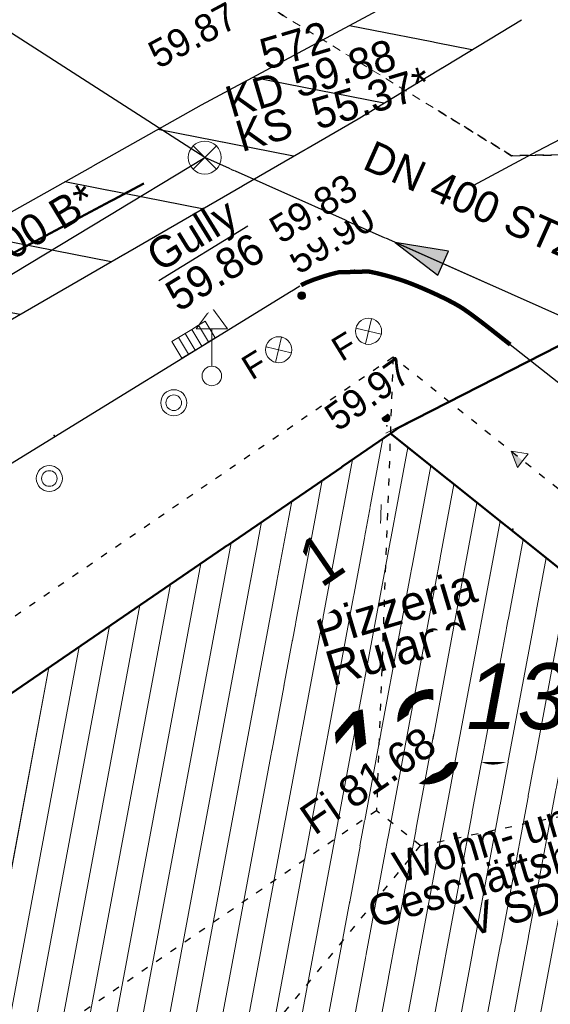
# Model space of a CAD drawing. Header units: millimetres. Extents: x 32365810 to 32368499, y 5620272 to 5622478.
# Tile 107 of 249: x 32366627.54 to 32366635.18, y 5620678.98 to 5620693.18. Entities that reach past the tile are written whole.
import ezdxf

# ---------------------------------------------------------------- set-up
doc = ezdxf.new("R2010")
doc.units = ezdxf.units.MM
for name, pattern in [('1000.100', [0]), ('1000.196', [0.22499999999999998, 0.075, -0.15]), ('1000.210', [0]), ('1000.211', [0]), ('1000.213', [4.5, 2.25, -2.25]), ('1000.300', [0]), ('1000.325', [0]), ('1600.1047', [0]), ('1600.2028', [0]), ('1600.2032', [0.25, 0.125, 0, 0, -0.125]), ('1600.2505', [0]), ('1600.2512', [0.25, 0.125, 0, 0, -0.125])]:
    doc.linetypes.add(name, pattern=pattern)
doc.layers.get('0').update_dxf_attribs({"color": 1, "linetype": 'CONTINUOUS'})
doc.layers.add('_K_Flurstücke_Grenzpunkte', color=251, linetype='CONTINUOUS', lineweight=50)
doc.layers.add('_K_Gebäude', color=251, linetype='CONTINUOUS')
doc.layers.add('_K_Lagebezeichnungen', color=251, linetype='CONTINUOUS')
for name, color, linetype, transparency in [('Beschriftung Gebäude', 7, 'CONTINUOUS', 0.75), ('Beschriftung Kanalbestand (AMT 66)', 7, 'CONTINUOUS', 0.75), ('EFB-_ Dachhöhen Bestandsgebäude (NHN)', 7, 'CONTINUOUS', 0.75), ('Fahrbahnmarkierung', 7, 'CONTINUOUS', 0.75), ('Flurstücke_Grenzpunkte', 11, 'CONTINUOUS', 0.75), ('Gebäude', 31, 'CONTINUOUS', 0.75), ('Höhen_ gemessen (NHN)', 7, 'CONTINUOUS', 0.75), ('Lagebezeichnungen', 12, 'CONTINUOUS', 0.75), ('Leitungen Kanalbestand (AMT 66)', 7, 'CONTINUOUS', 0.75), ('Stromversorgung', 7, 'CONTINUOUS', 0.75), ('Symbole Topographie', 7, 'CONTINUOUS', 0.75), ('Topographie_ örtl. Aufnahme', 7, 'CONTINUOUS', 0.75), ('weitere Entwässerungsleitungen', 7, 'CONTINUOUS', 0.75)]:
    doc.layers.add(name, color=color, linetype=linetype, transparency=transparency)
doc.styles.add('Arial', font='arial.ttf')
doc.styles.add('Beschriftung schwarz_ Stift 0.25', font='GOTHIC.TTF')
doc.styles.add('Dachhöhe NHN_ Bestand_ gemessen_ schwarz', font='GOTHIC.TTF')
doc.styles.add('Flurstücksnummer - K 10 700', font='ariali.ttf')
doc.styles.add('Hausnummern NRW', font='arial.ttf', dxfattribs={"width": 0.85})
doc.styles.add('Höhe NHN_ gemessen_ blau', font='GOTHIC.TTF')
doc.styles.add('Kanal Mischwasser_ Beschriftung allgemein_ dünn_ lila', font='GOTHIC.TTF')
doc.styles.add('Kanal_ Höhe_ NHN (Deckel_Sohle)_ lila', font='GOTHIC.TTF')

# ---------------------------------------------------------------- blocks, each defined once
blk = doc.blocks.new('S1000.451')
at = {"color": 0, "lineweight": -2}
for radius in [0.5, 0.3]:
    blk.add_circle((0, 0), radius, dxfattribs=at)
blk = doc.blocks.new('S1000.460', base_point=(0, -0.375))
at = {"color": 0, "lineweight": -2}
for p, q in [((-0.2, 0.23), (0, 0.5)), ((0, 0.5), (0.2, 0.23)), ((0.2, 0.23), (-0.2, 0.23)), ((0, -0.25), (0, 0.23))]:
    blk.add_line(p, q, dxfattribs=at)
blk.add_circle((0, -0.375), 0.125, dxfattribs=at)
blk = doc.blocks.new('S1000.364', base_point=(0.25, 0))
at = {"color": 0, "lineweight": -2}
for p, q in [((0.075, 0.175), (0.425, -0.175)), ((0.425, 0.175), (0.075, -0.175))]:
    blk.add_line(p, q, dxfattribs=at)
blk.add_circle((0.25, 0), 0.25, dxfattribs=at)
at = {"color": 0, "lineweight": -2, "insert": (-0.5, -0.235), "char_height": 0.47, "attachment_point": 7, "line_spacing_factor": 0.69, "style": 'Arial'}
blk.add_mtext('F', dxfattribs=at)
blk = doc.blocks.new('S1000.360')
at = {"lineweight": -2}
blk.add_hatch(color=0, dxfattribs=at).paths.add_polyline_path([(0, 0.25), (0.05, 0.05), (-0.05, 0.05)], flags=0)
at = {"color": 0, "lineweight": -2}
for p, q in [((-0.05, 0.05), (0, 0.25)), ((0, 0.25), (0.05, 0.05)), ((0, 0.25), (0, -0.25)), ((0.05, 0.05), (-0.05, 0.05))]:
    blk.add_line(p, q, dxfattribs=at)
blk = doc.blocks.new('S1000.345')
at = {"color": 0, "lineweight": -2}
for p, q in [((-0.353554, 0.353554), (0.353554, -0.353554)), ((-0.353554, -0.353554), (0.353554, 0.353554))]:
    blk.add_line(p, q, dxfattribs=at)
blk.add_circle((0, 0), 0.5, dxfattribs=at)
blk = doc.blocks.new('S1000.507', base_point=(0, -0.25))
at = {"color": 0, "lineweight": -2}
for p, q in [((-0.5, 0.25), (-0.3, 0.25)), ((-0.5, -0.25), (-0.5, 0.25)), ((-0.3, 0.25), (-0.1, 0.25)), ((-0.3, 0.25), (-0.3, -0.25)), ((-0.1, 0.25), (0.1, 0.25)), ((-0.1, 0.25), (-0.1, -0.25)), ((0.1, 0.25), (0.3, 0.25)), ((0.1, 0.25), (0.1, -0.25)), ((0.3, 0.25), (0.5, 0.25)), ((0.3, 0.25), (0.3, -0.25)), ((0.5, 0.25), (0.5, -0.25)), ((-0.3, -0.25), (-0.5, -0.25)), ((-0.1, -0.25), (-0.3, -0.25)), ((0.1, -0.25), (-0.1, -0.25)), ((0.3, -0.25), (0.1, -0.25)), ((0.5, -0.25), (0.3, -0.25))]:
    blk.add_line(p, q, dxfattribs=at)
blk = doc.blocks.new('S1000.114', base_point=(0, 0.366025))
at = {"lineweight": -2}
blk.add_hatch(color=0, dxfattribs=at).paths.add_polyline_path([(-0.5, -0.5), (0, 0.366026), (0, -0.5)], flags=0)
at = {"color": 0, "lineweight": -2}
for p, q in [((0, 0.366026), (-0.5, -0.5)), ((0.5, -0.5), (0, 0.366026)), ((-0.5, -0.5), (0, -0.5)), ((0, -0.5), (0.5, -0.5))]:
    blk.add_line(p, q, dxfattribs=at)
blk = doc.blocks.new('S1000.15')
at = {"color": 0, "lineweight": -2}
for p, q in [((-0.5, 0.05), (-0.485, 0.1)), ((0.495, 0.05), (-0.5, 0.05)), ((-0.5, -0.05), (-0.5, 0)), ((-0.5, 0), (0.5, 0)), ((-0.485, 0.1), (0.49, 0.1)), ((-0.475, 0.15), (-0.455, 0.2)), ((0.475, 0.15), (-0.475, 0.15)), ((-0.455, 0.2), (0.455, 0.2)), ((-0.43, 0.25), (-0.4, 0.3)), ((0.43, 0.25), (-0.43, 0.25)), ((-0.4, 0.3), (0.395, 0.3)), ((-0.355, 0.35), (-0.295, 0.4)), ((0.36, 0.35), (-0.355, 0.35)), ((-0.295, 0.4), (0.3, 0.4)), ((0.22, 0.45), (-0.215, 0.45)), ((0.3, 0.4), (0.22, 0.45)), ((0.395, 0.3), (0.36, 0.35)), ((0.455, 0.2), (0.43, 0.25)), ((0.49, 0.1), (0.475, 0.15)), ((0.5, 0), (0.495, 0.05)), ((0.495, -0.05), (-0.5, -0.05)), ((-0.475, -0.15), (-0.49, -0.1)), ((-0.49, -0.1), (0.485, -0.1)), ((0.475, -0.15), (-0.475, -0.15)), ((-0.43, -0.25), (-0.455, -0.2)), ((-0.455, -0.2), (0.46, -0.2)), ((0.425, -0.25), (-0.43, -0.25)), ((-0.355, -0.35), (-0.4, -0.3)), ((-0.4, -0.3), (0.395, -0.3)), ((0.345, -0.35), (-0.355, -0.35)), ((-0.205, -0.45), (-0.29, -0.4)), ((-0.29, -0.4), (0.285, -0.4)), ((0.2, -0.45), (-0.205, -0.45)), ((0.285, -0.4), (0.345, -0.35)), ((0.395, -0.3), (0.425, -0.25)), ((0.46, -0.2), (0.475, -0.15)), ((0.485, -0.1), (0.495, -0.05))]:
    blk.add_line(p, q, dxfattribs=at)
blk.add_circle((0, 0), 0.5, dxfattribs=at)
blk = doc.blocks.new('O1274')
at = {"layer": 'Flurstücke_Grenzpunkte', "color": 7, "linetype": '1600.2028', "lineweight": 35}
for p, q in [((32366133.051, 5622044.958), (32366119.012, 5622035.329)), ((32366138.899, 5622040.284), (32366133.051, 5622044.958))]:
    blk.add_line(p, q, dxfattribs=at)
at = {"layer": 'Flurstücke_Grenzpunkte', "color": 7, "lineweight": 18, "insert": (32366135.2502, 5622040.684389), "char_height": 0.95, "attachment_point": 8, "line_spacing_factor": 0.69, "style": 'Flurstücksnummer - K 10 700', "bg_fill": 2}
blk.add_mtext('133', dxfattribs=at)
blk = doc.blocks.new('O1462')
at = {"layer": 'Flurstücke_Grenzpunkte', "color": 7, "linetype": '1600.2028', "lineweight": 35}
for p, q in [((32366149.913, 5622053.603), (32366133.183, 5622045.049)), ((32366133.183, 5622045.049), (32366133.051, 5622044.958)), ((32366138.899, 5622040.284), (32366133.051, 5622044.958))]:
    blk.add_line(p, q, dxfattribs=at)
blk = doc.blocks.new('O1916')
at = {"layer": 'Flurstücke_Grenzpunkte', "color": 7, "linetype": '1600.2028', "lineweight": 35}
for p, q in [((32366149.913, 5622053.603), (32366133.183, 5622045.049)), ((32366133.183, 5622045.049), (32366133.051, 5622044.958)), ((32366133.051, 5622044.958), (32366119.012, 5622035.329))]:
    blk.add_line(p, q, dxfattribs=at)
blk = doc.blocks.new('O2231')
at = {"layer": 'Gebäude', "color": 7, "linetype": '1600.2505', "lineweight": 18}
for p, q in [((32366138.899, 5622040.284), (32366131.333, 5622031.006)), ((32366143.852, 5622036.398), (32366138.899, 5622040.284)), ((32366136.36, 5622026.891), (32366143.852, 5622036.398)), ((32366131.333, 5622031.006), (32366131.284, 5622030.972)), ((32366131.284, 5622030.972), (32366136.36, 5622026.891))]:
    blk.add_line(p, q, dxfattribs=at)
at = {"layer": 'Lagebezeichnungen', "color": 7, "lineweight": 18, "insert": (32366140.950012, 5622037.080157), "char_height": 0.7, "attachment_point": 8, "rotation": 321.8690584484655, "line_spacing_factor": 0.69, "style": 'Hausnummern NRW', "bg_fill": 2}
blk.add_mtext('2', dxfattribs=at)
blk = doc.blocks.new('O2866')
at = {"layer": 'Gebäude', "color": 7, "linetype": '1600.2505', "lineweight": 18}
for p, q in [((32366133.051, 5622044.958), (32366119.012, 5622035.329)), ((32366138.899, 5622040.284), (32366133.051, 5622044.958))]:
    blk.add_line(p, q, dxfattribs=at)
at = {"layer": 'Lagebezeichnungen', "color": 7, "lineweight": 18, "insert": (32366132.248951, 5622042.856685), "char_height": 0.7, "attachment_point": 8, "rotation": 34.43764865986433, "line_spacing_factor": 0.69, "style": 'Hausnummern NRW', "bg_fill": 2}
blk.add_mtext('1', dxfattribs=at)
blk = doc.blocks.new('*X974')
at = {"color": 253, "linetype": '1000.210', "lineweight": 25, "true_color": 0x999999}
for p, q in [((32366134.224585, 5622050.490275), (32366132.460511, 5622050.837195)), ((32366132.957863, 5622049.720232), (32366131.070853, 5622050.091328)), ((32366131.657514, 5622048.956803), (32366129.703707, 5622049.341035)), ((32366130.343161, 5622048.196127), (32366128.362434, 5622048.585653)), ((32366129.028808, 5622047.435452), (32366127.046765, 5622047.825237)), ((32366127.714455, 5622046.674776), (32366125.788358, 5622047.053559))]:
    blk.add_line(p, q, dxfattribs=at)
blk = doc.blocks.new('*X1108')
at = {"color": 253, "linetype": '1600.1047', "lineweight": 18, "true_color": 0xb2b2b2}
for p, q in [((32366139.248011, 5622040.010175), (32366138.614459, 5622039.935075)), ((32366139.666148, 5622039.682115), (32366138.273561, 5622039.51704)), ((32366140.084285, 5622039.354055), (32366137.932663, 5622039.099005)), ((32366140.502423, 5622039.025995), (32366137.591765, 5622038.68097)), ((32366140.92056, 5622038.697934), (32366137.250867, 5622038.262935)), ((32366141.338698, 5622038.369874), (32366136.909969, 5622037.844901)), ((32366141.756835, 5622038.041814), (32366136.569071, 5622037.426866)), ((32366142.174972, 5622037.713754), (32366136.228173, 5622037.008831)), ((32366142.59311, 5622037.385694), (32366135.887275, 5622036.590796)), ((32366143.011247, 5622037.057634), (32366135.546377, 5622036.172761)), ((32366143.429385, 5622036.729573), (32366135.205479, 5622035.754726)), ((32366143.847522, 5622036.401513), (32366134.864581, 5622035.336691)), ((32366143.527264, 5622035.985925), (32366134.523683, 5622034.918656)), ((32366143.199013, 5622035.569389), (32366134.182785, 5622034.500621)), ((32366142.870761, 5622035.152854), (32366133.841887, 5622034.082587)), ((32366142.54251, 5622034.736318), (32366133.500989, 5622033.664552)), ((32366142.214258, 5622034.319782), (32366133.160091, 5622033.246517)), ((32366141.886007, 5622033.903246), (32366132.819193, 5622032.828482)), ((32366141.557756, 5622033.48671), (32366132.478295, 5622032.410447)), ((32366141.229504, 5622033.070175), (32366132.137397, 5622031.992412)), ((32366140.901253, 5622032.653639), (32366131.796499, 5622031.574377)), ((32366140.573001, 5622032.237103), (32366131.455601, 5622031.156342)), ((32366140.24475, 5622031.820567), (32366131.515567, 5622030.785825)), ((32366139.916499, 5622031.404032), (32366131.924909, 5622030.456722)), ((32366139.588247, 5622030.987496), (32366132.334251, 5622030.12762)), ((32366139.259996, 5622030.57096), (32366132.743593, 5622029.798517)), ((32366138.931744, 5622030.154424), (32366133.152935, 5622029.469414)), ((32366138.603493, 5622029.737888), (32366133.562278, 5622029.140312)), ((32366138.275242, 5622029.321353), (32366133.97162, 5622028.811209)), ((32366137.94699, 5622028.904817), (32366134.380962, 5622028.482106)), ((32366137.618739, 5622028.488281), (32366134.790304, 5622028.153003)), ((32366137.290487, 5622028.071745), (32366135.199646, 5622027.823901)), ((32366136.962236, 5622027.65521), (32366135.608988, 5622027.494798)), ((32366136.633985, 5622027.238674), (32366136.018331, 5622027.165695))]:
    blk.add_line(p, q, dxfattribs=at)
blk = doc.blocks.new('*X1290')
at = {"color": 253, "linetype": '1600.1047', "lineweight": 18, "true_color": 0xb2b2b2}
for p, q in [((32366130.214677, 5622030.233733), (32366132.944586, 5622044.885013)), ((32366130.652446, 5622030.535971), (32366133.302227, 5622044.757208)), ((32366129.776908, 5622029.931495), (32366132.507241, 5622044.585049)), ((32366131.090214, 5622030.838209), (32366133.634237, 5622044.491849)), ((32366129.33914, 5622029.629257), (32366132.069896, 5622044.285085)), ((32366131.553258, 5622031.276097), (32366133.966248, 5622044.22649)), ((32366128.901371, 5622029.327018), (32366131.632551, 5622043.985121)), ((32366132.047681, 5622031.882396), (32366134.298259, 5622043.961131)), ((32366128.463602, 5622029.02478), (32366131.195206, 5622043.685157)), ((32366132.542104, 5622032.488694), (32366134.63027, 5622043.695772)), ((32366133.036527, 5622033.094993), (32366134.96228, 5622043.430414)), ((32366128.025834, 5622028.722542), (32366130.757861, 5622043.385193)), ((32366133.53095, 5622033.701292), (32366135.294291, 5622043.165055)), ((32366127.588047, 5622028.420208), (32366130.320517, 5622043.085229)), ((32366134.025373, 5622034.30759), (32366135.626302, 5622042.899696)), ((32366127.150252, 5622028.11783), (32366129.883172, 5622042.785266)), ((32366134.519796, 5622034.913889), (32366135.958313, 5622042.634337)), ((32366126.712458, 5622027.815451), (32366129.445827, 5622042.485302)), ((32366135.014218, 5622035.520188), (32366136.290324, 5622042.368978)), ((32366126.274663, 5622027.513073), (32366129.008482, 5622042.185338)), ((32366125.836868, 5622027.210694), (32366128.571137, 5622041.885374)), ((32366125.399073, 5622026.908316), (32366128.133792, 5622041.58541))]:
    blk.add_line(p, q, dxfattribs=at)
blk = doc.blocks.new('S1000.370')
at = {"lineweight": -2}
blk.add_hatch(color=0, dxfattribs=at).paths.add_polyline_path([(0.065, 0), (-0.06, 0), (0, 0.25)], flags=0)
at = {"color": 0, "lineweight": -2}
for p, q in [((0, 0.25), (-0.06, 0)), ((0, -0.25), (0, 0.25)), ((0.065, 0), (0, 0.25)), ((-0.06, 0), (0.065, 0))]:
    blk.add_line(p, q, dxfattribs=at)

msp = doc.modelspace()

# ---------------------------------------------------------------- linework, layer by layer
at = {"layer": '_K_Flurstücke_Grenzpunkte', "linetype": '1600.2028', "lineweight": 35}
for p, q in [((32366649.7384285, 5620695.856659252), (32366633.0084285, 5620687.302659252)), ((32366633.0084285, 5620687.302659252), (32366632.8764285, 5620687.211659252)), ((32366632.8764285, 5620687.211659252), (32366618.8374285, 5620677.582659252))]:
    msp.add_line(p, q, dxfattribs=at)
at = {"layer": '_K_Flurstücke_Grenzpunkte', "linetype": '1600.2028'}
msp.add_lwpolyline([(32366649.7384285, 5620695.856659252), (32366633.0084285, 5620687.302659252), (32366632.8764285, 5620687.211659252), (32366638.7244285, 5620682.537659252), (32366643.6774285, 5620678.651659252), (32366648.4904285, 5620674.916659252), (32366654.4044285, 5620670.108659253)], dxfattribs=at)
at = {"layer": '_K_Gebäude', "linetype": '1600.1047', "lineweight": 18}
for p, q in [((32366630.0401055, 5620672.487392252), (32366632.7700145, 5620687.138672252)), ((32366630.4778745, 5620672.789630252), (32366633.1276555, 5620687.010867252)), ((32366629.6023365, 5620672.185154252), (32366632.3326695, 5620686.838708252)), ((32366630.9156425, 5620673.091868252), (32366633.4596655, 5620686.745508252)), ((32366629.1645685, 5620671.882916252), (32366631.8953245, 5620686.538744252)), ((32366631.3786865, 5620673.529756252), (32366633.7916765, 5620686.480149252)), ((32366628.7267995, 5620671.580677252), (32366631.4579795, 5620686.238780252)), ((32366631.8731095, 5620674.136055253), (32366634.1236875, 5620686.214790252)), ((32366628.2890305, 5620671.278439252), (32366631.0206345, 5620685.938816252)), ((32366632.3675325, 5620674.742353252), (32366634.4556985, 5620685.949431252)), ((32366627.8512625, 5620670.976201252), (32366630.5832895, 5620685.638852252)), ((32366632.8619555, 5620675.348652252), (32366634.7877095, 5620685.684073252)), ((32366633.3563785, 5620675.954951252), (32366635.1197195, 5620685.418714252)), ((32366627.4134755, 5620670.673867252), (32366630.1459455, 5620685.338888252)), ((32366633.8508015, 5620676.561249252), (32366635.4517305, 5620685.153355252)), ((32366626.9756805, 5620670.371489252), (32366629.7086005, 5620685.038925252)), ((32366634.3452245, 5620677.167548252), (32366635.7837415, 5620684.887996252)), ((32366626.5378865, 5620670.069110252), (32366629.2712555, 5620684.738961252)), ((32366634.8396475, 5620677.773847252), (32366636.1157525, 5620684.622637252)), ((32366626.1000915, 5620669.766732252), (32366628.8339105, 5620684.438997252)), ((32366625.6622965, 5620669.464353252), (32366628.3965655, 5620684.139033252)), ((32366625.2245015, 5620669.161975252), (32366627.9592205, 5620683.839069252))]:
    msp.add_line(p, q, dxfattribs=at)
at = {"layer": 'Topographie_ örtl. Aufnahme', "color": 7, "true_color": 0xffffff}
for p in [(32366632.3581595, 5620689.569081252, 59.787), (32366633.0918935, 5620689.404240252, 59.767), (32366633.8883645, 5620689.034739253, 59.744), (32366632.8264775, 5620687.325830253, 59.98), (32366628.0340495, 5620687.185055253, 59.907), (32366630.9284725, 5620685.971020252, 60.03), (32366634.6389625, 5620685.832504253, 59.946)]:
    msp.add_point(p, dxfattribs=at)

# ---------------------------------------------------------------- block references
at = {"layer": 'EFB-_ Dachhöhen Bestandsgebäude (NHN)', "color": 7, "lineweight": 18, "xscale": 0.25, "yscale": 0.25, "zscale": 0.25}
for p, rotation in [((32366634.6154265, 5620686.956658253, 75.714), 51.366359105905), ((32366632.7304265, 5620681.733658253, 81.677), 304.445355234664)]:
    msp.add_blockref('S1000.114', p, dxfattribs=dict(at, rotation=rotation))
at = {"layer": 'Höhen_ gemessen (NHN)', "color": 7, "lineweight": 18, "xscale": 0.1125, "yscale": 0.1125, "zscale": 0.1125}
for p in [(32366630.5521555, 5620692.702068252, 59.873), (32366631.5448555, 5620689.424974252, 59.828), (32366631.5997905, 5620689.200621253, 59.895), (32366632.8140345, 5620687.438398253, 59.971)]:
    msp.add_blockref('S1000.15', p, dxfattribs=at)
at = {"layer": 'Leitungen Kanalbestand (AMT 66)', "color": 7, "lineweight": 18, "xscale": 0.475, "yscale": 0.475, "zscale": 0.475}
msp.add_blockref('S1000.345', (32366630.2036675, 5620691.190346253, 59.876), dxfattribs=at)
at = {"layer": 'Symbole Topographie', "color": 7, "lineweight": 18}
for name, p, xscale, yscale, zscale in [('S1000.460', (32366630.3057495, 5620688.042786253, 59.968), 1.125, 1.125, 1.125), ('S1000.451', (32366629.7581385, 5620687.656419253, 59.995), 0.375, 0.375, 0.375), ('S1000.451', (32366627.9658505, 5620686.564470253, 60.057), 0.375, 0.375, 0.375)]:
    msp.add_blockref(name, p, dxfattribs=dict(at, xscale=xscale, yscale=yscale, zscale=zscale))
for name, p, xscale, yscale, zscale, rotation in [('S1000.364', (32366632.5624855, 5620688.686300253, 59.917), 0.7524999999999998, 0.7524999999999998, 0.7524999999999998, 31.58604247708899), ('S1000.364', (32366631.2681375, 5620688.419998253, 59.952), 0.7524999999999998, 0.7524999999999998, 0.7524999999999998, 31.58604247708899), ('S1000.360', (32366632.7290295, 5620685.720968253), 1.875, 1.875, 1.875, 178.353902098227)]:
    msp.add_blockref(name, p, dxfattribs=dict(at, xscale=xscale, yscale=yscale, zscale=zscale, rotation=rotation))
at = {"layer": 'Topographie_ örtl. Aufnahme', "color": 7, "lineweight": 18, "xscale": 0.5625, "yscale": 0.5625, "zscale": 0.5625, "rotation": 31.58604247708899}
msp.add_blockref('S1000.507', (32366630.1154125, 5620688.444596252, 59.864), dxfattribs=at)

# ---------------------------------------------------------------- next in the draw order: texts
at = {"layer": '_K_Lagebezeichnungen', "lineweight": 18, "insert": (32366632.0743795, 5620685.110344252), "char_height": 1, "attachment_point": 8, "rotation": 34.43756900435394, "line_spacing_factor": 0.69, "style": 'Hausnummern NRW', "bg_fill": 2}
msp.add_mtext('1', dxfattribs=at)

# ---------------------------------------------------------------- next in the draw order: linework, layer by layer
at = {"layer": '_K_Flurstücke_Grenzpunkte', "linetype": '1600.2028'}
msp.add_lwpolyline([(32366632.8764285, 5620687.211659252), (32366638.7244285, 5620682.537659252), (32366631.1584285, 5620673.259659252), (32366631.1094285, 5620673.225659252), (32366627.7114285, 5620670.879659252), (32366624.8664285, 5620668.914659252), (32366618.8374285, 5620677.582659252)], close=True, dxfattribs=at)
at = {"layer": '_K_Gebäude', "linetype": '1600.2032', "lineweight": -2}
for points in [[(32366613.0674285, 5620704.461659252), (32366634.6214285, 5620691.217659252), (32366640.0384285, 5620691.307659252), (32366647.7304285, 5620685.205659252), (32366648.5584285, 5620685.351659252), (32366650.1744285, 5620684.056659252), (32366650.2374285, 5620684.133659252), (32366652.5154285, 5620686.959659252), (32366652.5794285, 5620687.037659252), (32366642.6114285, 5620694.994659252), (32366617.1534285, 5620710.512659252), (32366617.5584285, 5620711.084659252), (32366615.9954285, 5620712.189659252), (32366614.7384285, 5620713.458659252), (32366613.8404285, 5620715.018659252)], [(32366613.8404285, 5620715.018659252), (32366614.7384285, 5620713.458659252), (32366615.9954285, 5620712.189659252), (32366617.5584285, 5620711.084659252), (32366617.1534285, 5620710.512659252), (32366642.6114285, 5620694.994659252), (32366652.5794285, 5620687.037659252), (32366652.5154285, 5620686.959659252), (32366650.2374285, 5620684.133659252), (32366650.1744285, 5620684.056659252), (32366648.5584285, 5620685.351659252), (32366647.7304285, 5620685.205659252), (32366640.0384285, 5620691.307659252), (32366634.6214285, 5620691.217659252), (32366613.0674285, 5620704.461659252)]]:
    msp.add_lwpolyline(points, dxfattribs=at)
at = {"layer": '_K_Gebäude', "linetype": '1600.2505', "lineweight": -2}
msp.add_lwpolyline([(32366632.8764285, 5620687.211659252), (32366638.7244285, 5620682.537659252), (32366631.1584285, 5620673.259659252), (32366631.1094285, 5620673.225659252), (32366627.7114285, 5620670.879659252), (32366624.8664285, 5620668.914659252), (32366618.8374285, 5620677.582659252)], close=True, dxfattribs=at)

# ---------------------------------------------------------------- next in the draw order: texts
at = {"layer": '_K_Flurstücke_Grenzpunkte', "lineweight": 18, "insert": (32366633.5683475, 5620682.187139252), "char_height": 1.3, "attachment_point": 8, "rotation": 16.51246735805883, "line_spacing_factor": 0.69, "style": 'Flurstücksnummer - K 10 700', "bg_fill": 2}
msp.add_mtext('133', dxfattribs=at)
at = {"layer": 'Beschriftung Kanalbestand (AMT 66)', "color": 200, "lineweight": 25, "true_color": 0xd600ff, "insert": (32366634.1806435, 5620690.511682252), "char_height": 0.45, "attachment_point": 5, "rotation": 335.9676776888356, "line_spacing_factor": 0.69, "style": 'Kanal Mischwasser_ Beschriftung allgemein_ dünn_ lila', "bg_fill": 2}
msp.add_mtext('DN 400 STZ*', dxfattribs=at)
at = {"layer": 'weitere Entwässerungsleitungen', "color": 200, "lineweight": 25, "true_color": 0xd600ff, "char_height": 0.45, "attachment_point": 5, "line_spacing_factor": 0.69, "style": 'Kanal_ Höhe_ NHN (Deckel_Sohle)_ lila', "bg_fill": 2}
for s, insert, rotation in [('\\SGully/59.86;', (32366630.1842555, 5620689.811254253, 59.864), 31.586009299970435), ('\\SGully/59.69;', (32366637.0523805, 5620686.936846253, 59.688), 321.5903903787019)]:
    msp.add_mtext(s, dxfattribs=dict(at, insert=insert, rotation=rotation))

# ---------------------------------------------------------------- next in the draw order: texts
at = {"layer": 'Beschriftung Gebäude', "color": 7, "lineweight": 25, "insert": (32366632.0432775, 5620683.564452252), "char_height": 0.5, "attachment_point": 7, "rotation": 16.512884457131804, "line_spacing_factor": 0.69, "style": 'Beschriftung schwarz_ Stift 0.25', "bg_fill": 2}
msp.add_mtext('Pizzeria\\PRuland', dxfattribs=at)
at = {"layer": 'Beschriftung Kanalbestand (AMT 66)', "color": 200, "lineweight": 25, "true_color": 0xd600ff, "char_height": 0.45, "line_spacing_factor": 0.69, "bg_fill": 2}
for s, insert, attachment_point, rotation, style in [('    572\\PKD 59.88\\PKS  55.37*', (32366630.5260545, 5620691.976197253, 59.876), 4, 16.51246735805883, 'Kanal_ Höhe_ NHN (Deckel_Sohle)_ lila'), ('DN 300 B*', (32366627.3563985, 5620689.918003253), 5, 31.16625420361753, 'Kanal Mischwasser_ Beschriftung allgemein_ dünn_ lila')]:
    msp.add_mtext(s, dxfattribs=dict(at, insert=insert, attachment_point=attachment_point, rotation=rotation, style=style))
at = {"layer": 'EFB-_ Dachhöhen Bestandsgebäude (NHN)', "color": 7, "lineweight": 25, "insert": (32366632.6846385, 5620682.020145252, 81.677), "char_height": 0.45, "attachment_point": 8, "rotation": 34.44535637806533, "line_spacing_factor": 0.69, "style": 'Dachhöhe NHN_ Bestand_ gemessen_ schwarz', "bg_fill": 2}
msp.add_mtext('Fi 81.68', dxfattribs=at)
at = {"layer": 'Höhen_ gemessen (NHN)', "color": 142, "lineweight": 25, "true_color": 0x0087cd, "char_height": 0.4, "line_spacing_factor": 0.69, "style": 'Höhe NHN_ gemessen_ blau', "bg_fill": 2}
for s, insert, attachment_point, rotation in [('59.90', (32366631.5576455, 5620689.490541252), 7, 31.569549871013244), ('59.97', (32366632.6666405, 5620687.616074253), 8, 35.519494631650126)]:
    msp.add_mtext(s, dxfattribs=dict(at, insert=insert, attachment_point=attachment_point, rotation=rotation))

# ---------------------------------------------------------------- next in the draw order: texts
at = {"layer": 'EFB-_ Dachhöhen Bestandsgebäude (NHN)', "color": 7, "lineweight": 25, "insert": (32366634.4994575, 5620680.865300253), "char_height": 0.45, "attachment_point": 5, "rotation": 16.51252229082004, "line_spacing_factor": 0.69, "style": 'Dachhöhe NHN_ Bestand_ gemessen_ schwarz', "bg_fill": 2}
msp.add_mtext('Wohn- und\\PGeschäftshaus\\PV SD', dxfattribs=at)
at = {"layer": 'Höhen_ gemessen (NHN)', "color": 142, "lineweight": 25, "true_color": 0x0087cd, "char_height": 0.4, "line_spacing_factor": 0.69, "style": 'Höhe NHN_ gemessen_ blau', "bg_fill": 2}
for s, insert, attachment_point, rotation in [('59.87', (32366630.7174225, 5620693.092676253), 9, 28.292563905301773), ('59.83', (32366631.3038045, 5620689.932659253), 7, 31.596838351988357)]:
    msp.add_mtext(s, dxfattribs=dict(at, insert=insert, attachment_point=attachment_point, rotation=rotation))

# ---------------------------------------------------------------- next in the draw order: block references
at = {"layer": 'Flurstücke_Grenzpunkte', "color": 7, "true_color": 0xffffff}
msp.add_blockref('O1274', (499.8254265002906, -1357.746341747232), dxfattribs=at)

# ---------------------------------------------------------------- next in the draw order: block references
msp.add_blockref('O1462', (499.8254265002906, -1357.746341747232), dxfattribs=at)

# ---------------------------------------------------------------- next in the draw order: block references
msp.add_blockref('O1916', (499.8254265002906, -1357.746341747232), dxfattribs=at)

# ---------------------------------------------------------------- next in the draw order: block references
at = {"layer": 'Gebäude', "color": 7, "true_color": 0xffffff}
msp.add_blockref('O2231', (499.8254265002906, -1357.746341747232), dxfattribs=at)

# ---------------------------------------------------------------- next in the draw order: block references
msp.add_blockref('O2866', (499.8254265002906, -1357.746341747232), dxfattribs=at)

# ---------------------------------------------------------------- next in the draw order: linework, layer by layer
at = {"layer": 'EFB-_ Dachhöhen Bestandsgebäude (NHN)', "color": 7, "linetype": '1000.196', "lineweight": 25}
for p, q in [((32366632.9167455, 5620688.314325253), (32366623.9091775, 5620682.136258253)), ((32366632.9167455, 5620688.314325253), (32366632.6776645, 5620681.775828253)), ((32366639.9798465, 5620682.669158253), (32366632.9167455, 5620688.314325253)), ((32366633.3067975, 5620681.272995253), (32366639.9798465, 5620682.669158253)), ((32366632.6776645, 5620681.775828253), (32366626.8825705, 5620677.801118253)), ((32366633.3067975, 5620681.272995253), (32366632.6776645, 5620681.775828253)), ((32366633.3067975, 5620681.272995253), (32366628.5239945, 5620675.407960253))]:
    msp.add_line(p, q, dxfattribs=at)
at = {"layer": 'Fahrbahnmarkierung', "color": 253, "linetype": '1000.210', "lineweight": 25, "true_color": 0x999999}
for p, q in [((32366632.8822695, 5620693.410920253), (32366630.1532145, 5620691.946164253)), ((32366632.4108685, 5620691.747495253), (32366634.7641905, 5620693.178084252)), ((32366630.1532145, 5620691.946164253), (32366627.2610115, 5620690.317326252)), ((32366626.9452095, 5620688.584271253), (32366632.4108685, 5620691.747495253))]:
    msp.add_line(p, q, dxfattribs=at)
at = {"layer": 'Fahrbahnmarkierung', "color": 253, "linetype": '1000.211', "lineweight": 50, "true_color": 0x999999}
msp.add_line((32366625.4680485, 5620688.760550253), (32366629.3282205, 5620690.816171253), dxfattribs=at)
at = {"layer": 'Fahrbahnmarkierung', "color": 253, "linetype": '1000.213', "lineweight": 25, "true_color": 0x999999}
msp.add_arc((32366687.5268085, 5620592.362667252), 112.003206, 115.0536695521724, 119.3045881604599, dxfattribs=at)
at = {"layer": 'Gebäude', "color": 7, "linetype": '1600.2512', "lineweight": 18}
for p, q in [((32366613.0674265, 5620704.461658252), (32366634.6214265, 5620691.217658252)), ((32366634.6214265, 5620691.217658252), (32366640.0384265, 5620691.307658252))]:
    msp.add_line(p, q, dxfattribs=at)
at = {"layer": 'Gebäude', "color": 7, "linetype": '1600.2032', "lineweight": 18}
for p, q in [((32366613.0674265, 5620704.461658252), (32366634.6214265, 5620691.217658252)), ((32366634.6214265, 5620691.217658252), (32366640.0384265, 5620691.307658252))]:
    msp.add_line(p, q, dxfattribs=at)
at = {"layer": 'Leitungen Kanalbestand (AMT 66)', "color": 200, "linetype": '1000.300', "lineweight": 25, "true_color": 0xd600ff}
for p, q in [((32366630.2036675, 5620691.190346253, 59.876), (32366602.3288305, 5620709.127537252)), ((32366606.4261175, 5620676.809280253), (32366630.2036675, 5620691.190346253, 59.876)), ((32366637.0635465, 5620688.131496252, 59.792), (32366630.2036675, 5620691.190346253, 59.876))]:
    msp.add_line(p, q, dxfattribs=at)
at = {"layer": 'Stromversorgung', "color": 7, "linetype": '1000.325', "lineweight": 18}
msp.add_line((32366649.9201045, 5620695.869383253, 70.905), (32366632.8100335, 5620687.216435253), dxfattribs=at)
at = {"layer": 'Topographie_ örtl. Aufnahme', "color": 142, "linetype": '1000.100', "lineweight": 25, "true_color": 0x0087cd}
for p, q in [((32366627.0008885, 5620686.529574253, 59.945), (32366631.5714195, 5620689.339849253, 59.823)), ((32366634.6029065, 5620688.495465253, 59.719), (32366641.7211315, 5620682.851687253, 59.758))]:
    msp.add_line(p, q, dxfattribs=at)
at = {"layer": 'Topographie_ örtl. Aufnahme', "color": 142, "linetype": '1000.100', "lineweight": 25, "true_color": 0x0087cd, "const_width": 0.0625}
msp.add_lwpolyline([(32366631.5714195, 5620689.339849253), (32366631.5801455, 5620689.345214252), (32366631.5900385, 5620689.350790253), (32366631.6009695, 5620689.356530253), (32366631.6119015, 5620689.362270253), (32366631.6238705, 5620689.368175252), (32366631.6367495, 5620689.374197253), (32366631.6625075, 5620689.386242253), (32366631.6919025, 5620689.398758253), (32366631.7239015, 5620689.411375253), (32366631.7559015, 5620689.423991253), (32366631.7905045, 5620689.436708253), (32366631.8266805, 5620689.449153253), (32366631.8628565, 5620689.461599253), (32366631.9006045, 5620689.473773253), (32366631.9388915, 5620689.485305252), (32366631.9771785, 5620689.496836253), (32366632.0160055, 5620689.507726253), (32366632.0543395, 5620689.517601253), (32366632.0926735, 5620689.527477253), (32366632.1305145, 5620689.536338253), (32366632.1668305, 5620689.543815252), (32366632.1849885, 5620689.547553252), (32366632.2027645, 5620689.550945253), (32366632.2200305, 5620689.553944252), (32366632.2372965, 5620689.556943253), (32366632.2540525, 5620689.559550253), (32366632.2701685, 5620689.561717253), (32366632.2862845, 5620689.563885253), (32366632.3017615, 5620689.565613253), (32366632.3164695, 5620689.566856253), (32366632.3311775, 5620689.568099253), (32366632.3451175, 5620689.568856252), (32366632.3581595, 5620689.569081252), (32366632.3701285, 5620689.569288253), (32366632.3827755, 5620689.569071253), (32366632.3960135, 5620689.568468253), (32366632.4092515, 5620689.567865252), (32366632.4230795, 5620689.566875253), (32366632.4374095, 5620689.565536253), (32366632.4517395, 5620689.564196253), (32366632.4665705, 5620689.562507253), (32366632.4818165, 5620689.560504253), (32366632.4970615, 5620689.558502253), (32366632.5127205, 5620689.556186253), (32366632.5287045, 5620689.553594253), (32366632.5606725, 5620689.548409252), (32366632.5939405, 5620689.542119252), (32366632.6278025, 5620689.535016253), (32366632.6616645, 5620689.527914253), (32366632.6961205, 5620689.519999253), (32366632.7304635, 5620689.511565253), (32366632.7648055, 5620689.503131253), (32366632.7990355, 5620689.494178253), (32366632.8324445, 5620689.485000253), (32366632.8658535, 5620689.475822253), (32366632.8984425, 5620689.466419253), (32366632.9295035, 5620689.457083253), (32366632.9605655, 5620689.447748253), (32366632.9901005, 5620689.438481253), (32366633.0174005, 5620689.429576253), (32366633.0447015, 5620689.420671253), (32366633.0697685, 5620689.412128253), (32366633.0918935, 5620689.404240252), (32366633.1177255, 5620689.395030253), (32366633.1465475, 5620689.384219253), (32366633.1775835, 5620689.372116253), (32366633.2086195, 5620689.360013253), (32366633.2418685, 5620689.346619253), (32366633.2765545, 5620689.332245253), (32366633.3112405, 5620689.317870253), (32366633.3473645, 5620689.302515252), (32366633.3841475, 5620689.286491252), (32366633.4209315, 5620689.270466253), (32366633.4583755, 5620689.253772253), (32366633.4957035, 5620689.236719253), (32366633.5330315, 5620689.219665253), (32366633.5702435, 5620689.202253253), (32366633.6065625, 5620689.184793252), (32366633.6428815, 5620689.167332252), (32366633.6783075, 5620689.149824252), (32366633.7120645, 5620689.132578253), (32366633.7458215, 5620689.115332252), (32366633.7779095, 5620689.098348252), (32366633.8075525, 5620689.081938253), (32366633.8371945, 5620689.065528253), (32366633.8643905, 5620689.049692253), (32366633.8883645, 5620689.034739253), (32366633.9128085, 5620689.019494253), (32366633.9400725, 5620689.001319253), (32366633.9693495, 5620688.980974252), (32366633.9986265, 5620688.960630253), (32366634.0299175, 5620688.938115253), (32366634.0624125, 5620688.914191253), (32366634.0949075, 5620688.890268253), (32366634.1286065, 5620688.864934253), (32366634.1627035, 5620688.838951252), (32366634.1968005, 5620688.812967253), (32366634.2312935, 5620688.786334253), (32366634.2653755, 5620688.759811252), (32366634.3335395, 5620688.706766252), (32366634.4000585, 5620688.654161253), (32366634.4584685, 5620688.608077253), (32366634.5168785, 5620688.561993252), (32366634.5671795, 5620688.522429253), (32366634.6029065, 5620688.495465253)], dxfattribs=at)

# ---------------------------------------------------------------- next in the draw order: block references
at = {"layer": 'Fahrbahnmarkierung', "color": 7, "true_color": 0xffffff}
msp.add_blockref('*X974', (499.8254265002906, -1357.746341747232), dxfattribs=at)
at = {"layer": 'Gebäude', "color": 7, "true_color": 0xffffff}
for name in ['*X1290', '*X1108']:
    msp.add_blockref(name, (499.8254265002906, -1357.746341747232), dxfattribs=at)
at = {"layer": 'Leitungen Kanalbestand (AMT 66)', "color": 200, "lineweight": 25, "true_color": 0xd600ff, "xscale": 3.0025, "yscale": 3.0025, "zscale": 3.0025, "rotation": 65.967488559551}
msp.add_blockref('S1000.370', (32366633.6336065, 5620689.660921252, 59.834), dxfattribs=at)

doc.saveas('drawing.dxf')
